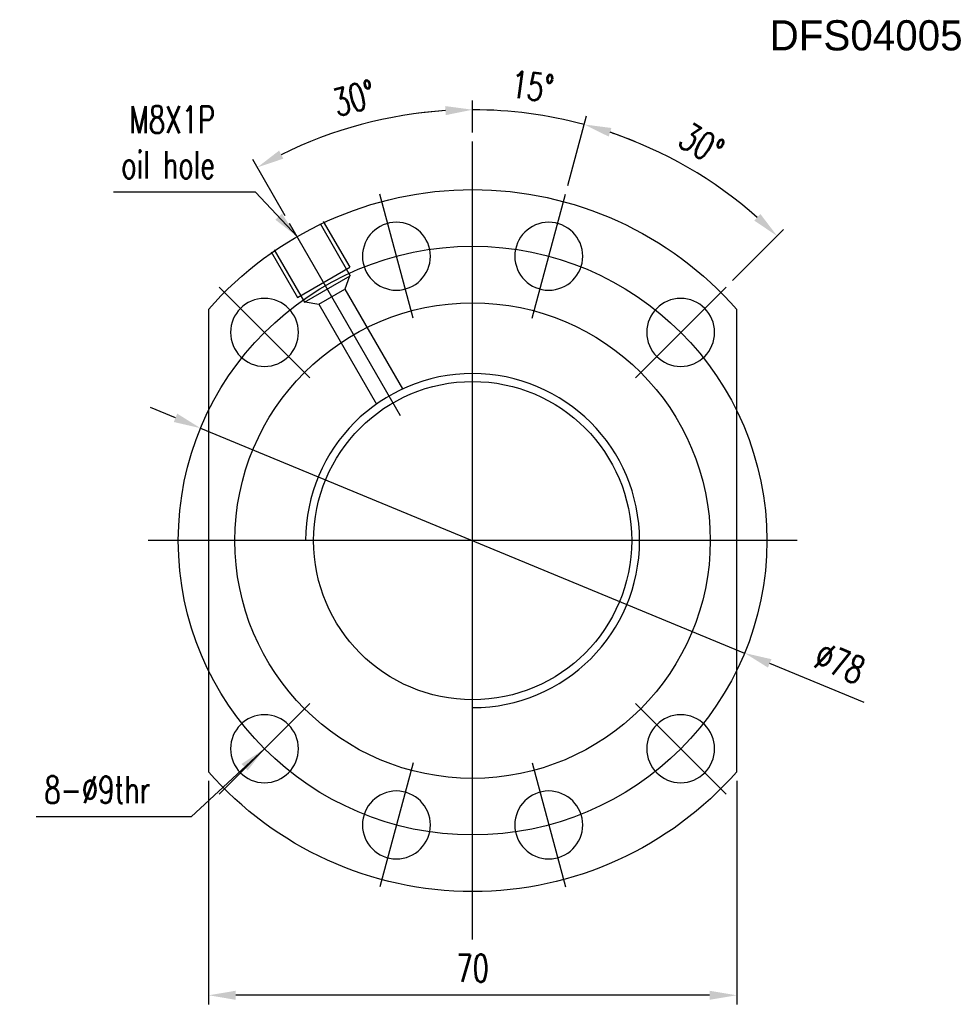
# Model space of a CAD drawing. Header units: inches. Extents: x -2126 to 1950, y 74 to 2136.
# Tile 1 of 52: x 43 to 167, y 79 to 209. Entities that reach past the tile are written whole.
import ezdxf

# ---------------------------------------------------------------- set-up
doc = ezdxf.new("R2010")
doc.units = ezdxf.units.IN
doc.header["$MEASUREMENT"] = 0
doc.layers.add('DIM', color=4, linetype='Continuous')
doc.styles.add('DIM-7', font='SIMPLEX.shx', dxfattribs={"width": 0.7, "bigfont": 'chineset.shx'})
doc.dimstyles.new('CNS', dxfattribs={"dimscale": 1.2, "dimtxt": 3, "dimasz": 3, "dimexe": 1, "dimexo": 1, "dimgap": 1.5, "dimtad": 1, "dimdsep": 46, "dimtxsty": 'DIM-7', "dimcen": 0.09, "dimclrd": 4, "dimclre": 4, "dimclrt": 4, "dimadec": 0, "dimazin": 2, "dimtfac": 1, "dimtmove": 0, "dimatfit": 3, "dimfxl": 1, "dimtvp": 0.971429, "dimtolj": 1, "dimarcsym": 0})

# ---------------------------------------------------------------- blocks, each defined once
blk = doc.blocks.new('salomechen')
at = {"layer": 'DIM', "color": 4, "insert": (137.9, 152.31), "char_height": 3, "attachment_point": 1, "style": 'DIM-7'}
blk.add_mtext('\\A1;', dxfattribs=at)
blk = doc.blocks.new('*D8')
at = {"layer": 'DEFPOINTS', "color": 0, "transparency": 16777216}
for p in [(67.59, 109.53), (137.59, 109.53), (67.59, 79.91)]:
    blk.add_point(p, dxfattribs=at)
at = {"layer": 'DIM', "color": 7, "lineweight": -2, "transparency": 16777216}
for p, q in [((67.59, 108.33), (67.59, 78.71)), ((137.59, 108.33), (137.59, 78.71)), ((133.99, 79.91), (71.19, 79.91))]:
    blk.add_line(p, q, dxfattribs=at)
at = {"layer": 'DIM', "color": 7, "transparency": 16777216}
for points in [[(71.19, 80.51), (71.19, 79.31), (67.59, 79.91)], [(133.99, 80.51), (133.99, 79.31), (137.59, 79.91)]]:
    blk.add_solid(points, dxfattribs=at)
at = {"layer": 'DIM', "color": 7, "transparency": 16777216, "insert": (102.59, 83.51), "char_height": 3.6, "attachment_point": 5, "style": 'DIM-7'}
blk.add_mtext('\\A1;70', dxfattribs=at)
blk = doc.blocks.new('*D7')
at = {"layer": 'DEFPOINTS', "color": 0, "transparency": 16777216}
for p in [(112.5, 196.35), (102.59, 192.99), (114.88, 186.02), (110.48, 169.6), (102.59, 87.29)]:
    blk.add_point(p, dxfattribs=at)
at = {"layer": 'DIM', "color": 7, "lineweight": -2, "transparency": 16777216}
for p, q in [((102.59, 194.19), (102.59, 198.42)), ((115.19, 187.18), (117.67, 196.43))]:
    blk.add_line(p, q, dxfattribs=at)
for start, end in [(93.6146, 97.2293), (75, 90), (67.7707, 71.3854)]:
    blk.add_arc((102.59, 140.14), 57.07, start, end, dxfattribs=at)
at = {"layer": 'DIM', "color": 7, "transparency": 16777216}
for points in [[(98.97, 197.7), (99.01, 196.5), (102.59, 197.22)], [(120.63, 193.66), (120.98, 194.8), (117.36, 195.27)]]:
    blk.add_solid(points, dxfattribs=at)
at = {"layer": 'DIM', "color": 7, "transparency": 16777216, "insert": (110.51, 200.3), "char_height": 3.6, "attachment_point": 5, "rotation": 352.5, "style": 'DIM-7'}
blk.add_mtext('\\A1;15°', dxfattribs=at)
blk = doc.blocks.new('*D6')
at = {"layer": 'DEFPOINTS', "color": 0, "transparency": 16777216}
for p in [(135.32, 186.89), (114.88, 186.02), (136.18, 173.73), (110.48, 169.6), (124.86, 162.42)]:
    blk.add_point(p, dxfattribs=at)
at = {"layer": 'DIM', "color": 7, "lineweight": -2, "transparency": 16777216}
for p, q in [((115.19, 187.18), (117.67, 196.43)), ((137.02, 174.58), (143.79, 181.35))]:
    blk.add_line(p, q, dxfattribs=at)
blk.add_arc((102.59, 140.14), 57.07, 48.6146, 71.3854, dxfattribs=at)
at = {"layer": 'DIM', "color": 7, "transparency": 16777216}
for points in [[(120.63, 193.66), (120.98, 194.8), (117.36, 195.27)], [(140.73, 183.4), (139.91, 182.53), (142.94, 180.5)]]:
    blk.add_solid(points, dxfattribs=at)
at = {"layer": 'DIM', "color": 7, "transparency": 16777216, "insert": (132.92, 192.69), "char_height": 3.6, "attachment_point": 5, "rotation": 330, "style": 'DIM-7'}
blk.add_mtext('\\A1;30°', dxfattribs=at)
blk = doc.blocks.new('*D5')
at = {"layer": 'DEFPOINTS', "color": 0, "transparency": 16777216}
for p in [(92.68, 196.35), (102.59, 192.99), (78.34, 182.14), (92.05, 158.4), (102.59, 87.29)]:
    blk.add_point(p, dxfattribs=at)
at = {"layer": 'DIM', "color": 7, "lineweight": -2, "transparency": 16777216}
for p, q in [((102.59, 194.19), (102.59, 198.42)), ((77.74, 183.18), (73.45, 190.61))]:
    blk.add_line(p, q, dxfattribs=at)
blk.add_arc((102.59, 140.14), 57.07, 93.6146, 116.3854, dxfattribs=at)
at = {"layer": 'DIM', "color": 7, "transparency": 16777216}
for points in [[(98.97, 197.7), (99.01, 196.5), (102.59, 197.22)], [(77.51, 190.74), (76.94, 191.8), (74.05, 189.57)]]:
    blk.add_solid(points, dxfattribs=at)
at = {"layer": 'DIM', "color": 7, "transparency": 16777216, "insert": (86.88, 198.75), "char_height": 3.6, "attachment_point": 5, "rotation": 15, "style": 'DIM-7'}
blk.add_mtext('\\A1;30°', dxfattribs=at)
blk = doc.blocks.new('*D13')
at = {"layer": 'DEFPOINTS', "color": 0, "transparency": 16777216}
for p in [(66.54, 155.03), (138.63, 125.25)]:
    blk.add_point(p, dxfattribs=at)
at = {"layer": 'DIM', "color": 7, "lineweight": -2, "transparency": 16777216}
for p, q in [((63.22, 156.41), (59.89, 157.78)), ((66.54, 155.03), (138.63, 125.25)), ((154.49, 118.7), (141.96, 123.88))]:
    blk.add_line(p, q, dxfattribs=at)
at = {"layer": 'DIM', "color": 7, "transparency": 16777216}
for points in [[(63.44, 156.96), (62.99, 155.85), (66.54, 155.03)], [(142.19, 124.43), (141.73, 123.32), (138.63, 125.25)]]:
    blk.add_solid(points, dxfattribs=at)
at = {"layer": 'DIM', "color": 7, "transparency": 16777216, "insert": (151.26, 123.93), "char_height": 3.6, "attachment_point": 5, "rotation": 337.5542, "style": 'DIM-7'}
blk.add_mtext('\\A1;∅78', dxfattribs=at)

msp = doc.modelspace()

# ---------------------------------------------------------------- linework, layer by layer
at = {"layer": 'DIM', "color": 7}
for p, q in [((102.588, 87.292), (102.588, 192.992)), ((94.694, 169.603), (90.294, 186.024)), ((110.482, 169.603), (114.882, 186.024)), ((93.048, 156.666), (78.338, 182.144)), ((82.369, 182.162), (86.369, 175.234)), ((82.802, 182.412), (86.302, 176.35)), ((75.874, 178.412), (79.374, 172.35)), ((76.307, 178.662), (80.307, 171.734)), ((79.374, 172.35), (86.302, 176.35)), ((85.869, 176.1), (85.869, 176.1)), ((80.307, 171.734), (86.369, 175.234)), ((86.282, 175.184), (85.67, 173.445)), ((81.021, 161.709), (69, 173.73)), ((124.154, 161.709), (136.175, 173.73)), ((82.206, 171.445), (85.67, 173.445)), ((85.67, 173.445), (93.301, 160.227)), ((80.393, 171.784), (82.206, 171.445)), ((82.206, 171.445), (89.837, 158.227)), ((67.588, 170.757), (67.588, 109.528)), ((137.588, 109.528), (137.588, 170.757)), ((145.588, 140.142), (59.588, 140.142)), ((81.021, 118.576), (69, 106.555)), ((124.154, 118.576), (136.175, 106.555)), ((94.694, 110.682), (90.294, 94.261)), ((110.482, 110.682), (114.882, 94.261))]:
    msp.add_line(p, q, dxfattribs=at)
at = {"layer": 'DIM', "color": 7, "extrusion": (0, 0, -1)}
for centre in [(-92.494, 177.813), (-112.682, 177.813), (-75.011, 167.719), (-130.165, 167.719), (-75.011, 112.565), (-130.165, 112.565), (-92.494, 102.471), (-112.682, 102.471)]:
    msp.add_circle(centre, 4.5, dxfattribs=at)
at = {"layer": 'DIM', "color": 7}
for radius in [39, 31.5, 21.08]:
    msp.add_circle((102.588, 140.142), radius, dxfattribs=at)
at = {"layer": 'DIM', "color": 7, "extrusion": (0, 0, -1)}
for start, end in [(41.17622, 138.82378), (221.17622, 318.82378)]:
    msp.add_arc((-102.588, 140.142), 46.5, start, end, dxfattribs=at)
at = {"layer": 'DIM', "color": 7}
msp.add_arc((102.588, 140.142), 22.128, 270, 180, dxfattribs=at)

# ---------------------------------------------------------------- block references
msp.add_blockref('salomechen', (0, 0))

# ---------------------------------------------------------------- texts
at = {"layer": 'DIM', "color": 0, "insert": (141.951, 209.075), "char_height": 4, "width": 53.23888, "attachment_point": 1}
msp.add_mtext('DFS04005', dxfattribs=at)
at = {"layer": 'DIM', "color": 7, "char_height": 3.6, "attachment_point": 9, "style": 'DIM-7'}
for s, insert in [('\\A1;M8X1P\\Poil hole', (68.437, 188.11)), ('8-%%c9thr', (59.879, 105.341))]:
    msp.add_mtext(s, dxfattribs=dict(at, insert=insert))

# ---------------------------------------------------------------- dimensions: what is measured, and where the dimension line sits
at = {"layer": 'DIM', "color": 7}
for base, line1, line2, picture, middle in [((112.498, 196.348), ((110.482, 169.603), (114.882, 186.024)), ((102.588, 87.292), (102.588, 192.992)), '*D7', (110.507, 200.296)), ((92.677, 196.348), ((102.588, 87.292), (102.588, 192.992)), ((92.048, 158.398), (78.338, 182.144)), '*D5', (86.884, 198.748)), ((135.324, 186.894), ((124.862, 162.416), (136.175, 173.73)), ((110.482, 169.603), (114.882, 186.024)), '*D6', (132.924, 192.687))]:
    dim = msp.add_angular_dim_2l(base=base, line1=line1, line2=line2, dimstyle='CNS', override={"dimclrd": 7, "dimclre": 7, "dimclrt": 7}, dxfattribs=at)
    dim.commit()
    dim.dimension.update_dxf_attribs({"geometry": picture, "text_midpoint": middle})
dim = msp.add_diameter_dim_2p(p1=(66.542, 155.033), p2=(138.633, 125.252), dimstyle='CNS', override={"dimclrd": 7, "dimclre": 7, "dimclrt": 7}, dxfattribs=at)
dim.commit()
dim.dimension.update_dxf_attribs({"geometry": '*D13', "text_midpoint": (151.265, 123.929)})
dim = msp.add_linear_dim(base=(67.588, 79.914), p1=(137.588, 109.528), p2=(67.588, 109.528), dimstyle='CNS', override={"dimclrd": 7, "dimclre": 7, "dimclrt": 7}, dxfattribs=at)
dim.commit()
dim.dimension.update_dxf_attribs({"geometry": '*D8', "text_midpoint": (102.588, 83.514)})

# ---------------------------------------------------------------- leaders
at = {"layer": 'DIM', "color": 7, "annotation_type": 0, "has_hookline": 1, "hookline_direction": 1}
for points, text_width in [([(79.338, 180.412), (73.837, 186.31), (70.237, 186.31)], 13.44), ([(75.011, 112.565), (65.279, 103.541), (61.679, 103.541)], 15.12)]:
    msp.add_leader(points, dimstyle='CNS', override={"dimclrd": 7, "dimclre": 7, "dimclrt": 7}, dxfattribs=dict(at, text_width=text_width))

doc.saveas('drawing.dxf')
